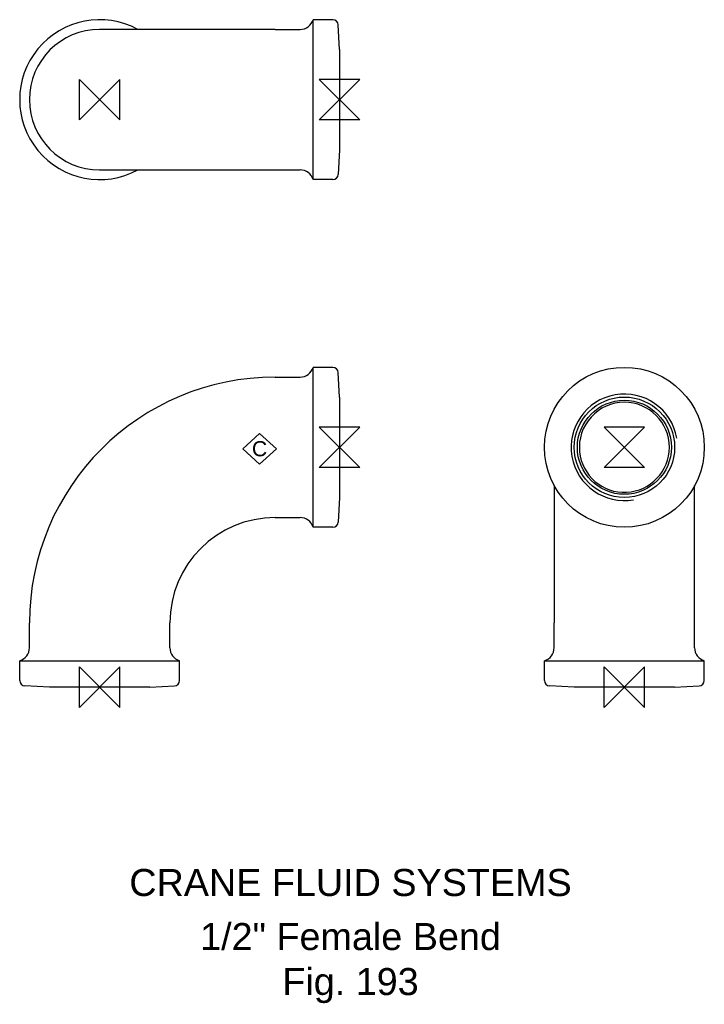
# Model space of a CAD drawing. Extents: x -15 to 112, y -59 to 124.
import ezdxf

# ---------------------------------------------------------------- set-up
doc = ezdxf.new("R2010")
doc.units = 0
doc.header["$MEASUREMENT"] = 0
doc.layers.get('0').update_dxf_attribs({"linetype": 'CONTINUOUS'})
for name, color, linetype in [('DETAIL', 2, 'CONTINUOUS'), ('ORIGIN', 6, 'CONTINUOUS'), ('SYMBOL', 3, 'CONTINUOUS')]:
    doc.layers.add(name, color=color, linetype=linetype)
doc.layers.add('TEXT', color=7, linetype='CONTINUOUS', lineweight=13)
doc.styles.add('fastrack', font='ARIAL.TTF')

# ---------------------------------------------------------------- blocks, each defined once
blk = doc.blocks.new('ZPO')
at = {"layer": 'ORIGIN'}
for p, q in [((-20, 20), (20, -20)), ((20, 20), (-20, -20)), ((-20, -20), (-20, 20)), ((20, -20), (20, 20))]:
    blk.add_line(p, q, dxfattribs=at)
blk = doc.blocks.new('C Symbol')
at = {"layer": 'SYMBOL'}
for p, q in [((-10, 0), (0, 9)), ((0, 9), (10, 0)), ((0, -9), (-10, 0)), ((10, 0), (0, -9))]:
    blk.add_line(p, q, dxfattribs=at)
at = {"layer": 'SYMBOL', "insert": (0, 0), "char_height": 9, "attachment_point": 5, "style": 'fastrack'}
blk.add_mtext('C', dxfattribs=at)

msp = doc.modelspace()

# ---------------------------------------------------------------- linework, layer by layer
at = {"layer": 'DETAIL'}
for p, q in [((39.5, 93.95), (39.5, 123.55)), ((43.16, 123.55), (39.5, 123.55)), ((44.4, 118.05), (44.16, 122.6)), ((32.5, 121.75), (0, 121.75)), ((32.5, 121.75), (37.1, 121.75)), ((44.4, 118.05), (44.4, 99.45)), ((44.4, 99.45), (44.16, 94.89)), ((0, 95.75), (32.5, 95.75)), ((32.5, 95.75), (37.1, 95.75)), ((43.16, 93.95), (39.5, 93.95)), ((39.5, 29.6), (39.5, 59.2)), ((43.16, 59.2), (39.5, 59.2)), ((32.5, 57.4), (37.1, 57.4)), ((44.4, 53.7), (44.16, 58.25)), ((44.4, 53.7), (44.4, 35.1)), ((84.12, 37.33), (84.12, 11.9)), ((110.12, 11.9), (110.12, 37.33)), ((44.4, 35.1), (44.16, 30.55)), ((32.5, 31.4), (37.1, 31.4)), ((43.16, 29.6), (39.5, 29.6)), ((-13, 7.3), (-13, 11.9)), ((13, 7.3), (13, 11.9)), ((84.12, 7.3), (84.12, 11.9)), ((110.12, 7.3), (110.12, 11.9)), ((-14.8, 4.9), (14.8, 4.9)), ((-14.8, 1.24), (-14.8, 4.9)), ((14.8, 1.24), (14.8, 4.9)), ((82.32, 4.9), (111.92, 4.9)), ((82.32, 1.24), (82.32, 4.9)), ((111.92, 1.24), (111.92, 4.9)), ((-9.3, 0), (-13.85, 0.24)), ((9.3, 0), (-9.3, 0)), ((9.3, 0), (13.85, 0.24)), ((87.82, 0), (83.26, 0.24)), ((106.42, 0), (87.82, 0)), ((106.42, 0), (110.97, 0.24))]:
    msp.add_line(p, q, dxfattribs=at)
for radius in [14.8, 9.3, 8.7]:
    msp.add_circle((97.12, 44.4), radius, dxfattribs=at)
for centre, radius, start, end in [((0, 108.75), 14.8, 61.4474, 298.5526), ((37.1, 124.25), 2.5, 270, 343.7398), ((43.16, 122.55), 1, 3, 90), ((0, 108.75), 13, 90, 270), ((37.1, 93.25), 2.5, 16.2602, 90), ((43.16, 94.95), 1, 270, 357), ((37.1, 59.9), 2.5, 270, 343.7398), ((43.16, 58.2), 1, 3, 90), ((32.5, 11.9), 45.5, 90, 180), ((97.12, 44.4), 9.86, 10, 280), ((97.12, 44.4), 8.33, 90, 185.6744), ((97.12, 44.4), 8.33, 0, 90), ((97.12, 44.4), 8.33, 185.6744, 0), ((32.5, 11.9), 19.5, 90, 180), ((37.1, 28.9), 2.5, 16.2602, 90), ((43.16, 30.6), 1, 270, 357), ((-15.5, 7.3), 2.5, 286.2602, 0), ((15.5, 7.3), 2.5, 180, 253.7398), ((81.62, 7.3), 2.5, 286.2602, 0), ((112.62, 7.3), 2.5, 180, 253.7398), ((-13.8, 1.24), 1, 180, 267), ((13.8, 1.24), 1, 273, 0), ((83.32, 1.24), 1, 180, 267), ((110.92, 1.24), 1, 273, 0)]:
    msp.add_arc(centre, radius, start, end, dxfattribs=at)

# ---------------------------------------------------------------- block references
at = {"xscale": 0.3125, "yscale": 0.3125, "zscale": 0.3125}
msp.add_blockref('C Symbol', (29.6, 44.12), dxfattribs=at)
at = {"layer": 'ORIGIN', "xscale": 0.1875, "yscale": 0.1875, "zscale": 0.1875}
for p in [(0, 108.75), (0, 0), (97.12, 0)]:
    msp.add_blockref('ZPO', p, dxfattribs=at)
at = {"layer": 'ORIGIN', "xscale": 0.1875, "yscale": 0.1875, "zscale": 0.1875, "rotation": 90}
for p in [(44.4, 108.75), (44.4, 44.4), (97.12, 44.4)]:
    msp.add_blockref('ZPO', p, dxfattribs=at)

# ---------------------------------------------------------------- texts
at = {"layer": 'TEXT', "char_height": 5, "attachment_point": 2, "style": 'fastrack'}
for s, insert in [('CRANE FLUID SYSTEMS', (46.43, -33.65)), ('\\A1;1/2" Female Bend\\PFig. 193', (46.43, -43.65))]:
    msp.add_mtext(s, dxfattribs=dict(at, insert=insert))

doc.saveas('drawing.dxf')
